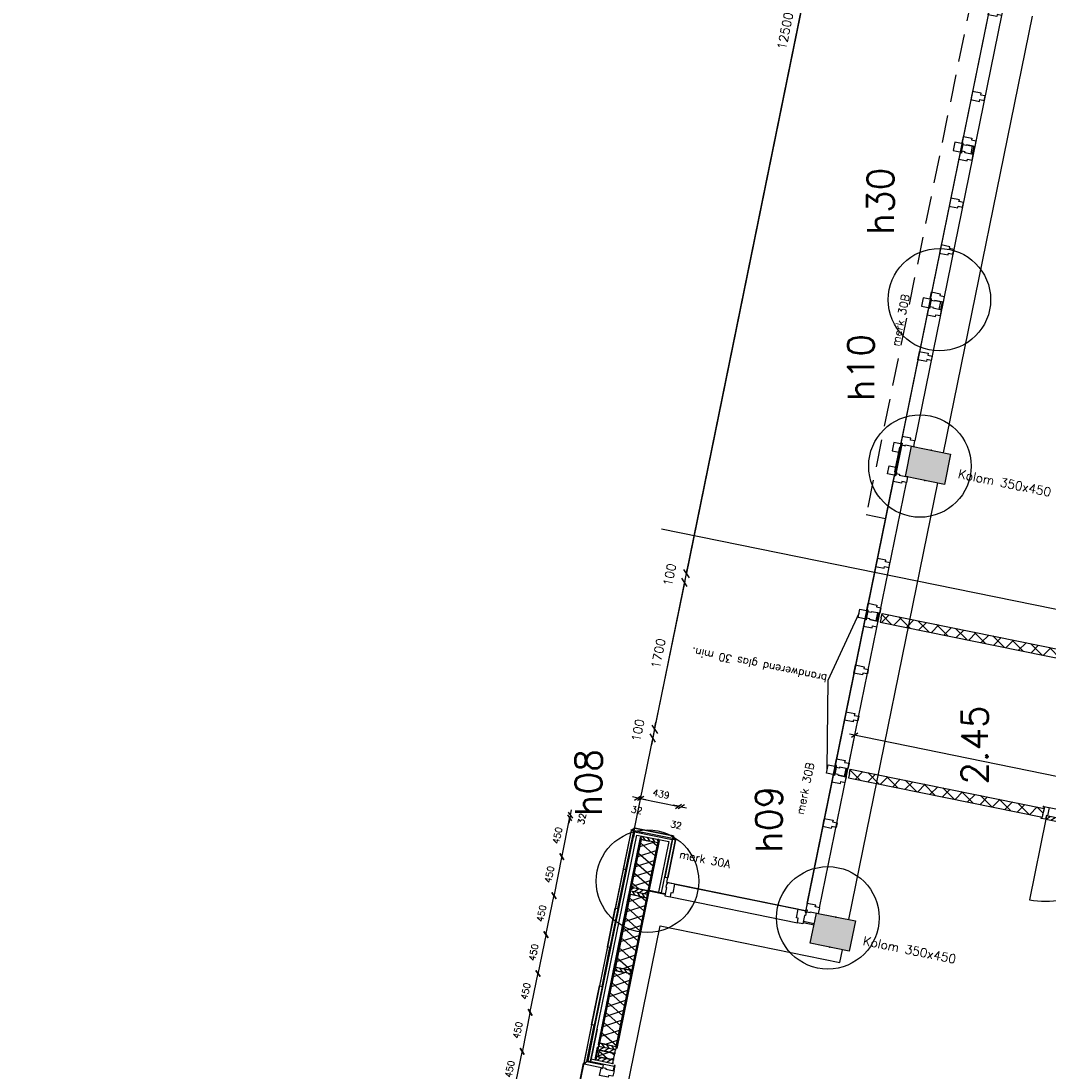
# Model space of a CAD drawing. Extents: x 7198 to 172353, y -998 to 131648.
# Tile 30 of 66: x 14839 to 26484, y 55028 to 66928. Entities that reach past the tile are written whole.
import ezdxf

# ---------------------------------------------------------------- set-up
doc = ezdxf.new("R2010")
doc.units = 0
doc.header["$LTSCALE"] = 50
doc.header["$MEASUREMENT"] = 0
doc.header["$PDSIZE"] = -1
doc.linetypes.add('DASHDOT', pattern=[25, 12.5, -6.25, 0, -6.25])
doc.linetypes.add('HIDDEN', pattern=[9.375, 6.25, -3.125])
doc.layers.get('0').update_dxf_attribs({"linetype": 'CONTINUOUS'})
doc.layers.get('DEFPOINTS').update_dxf_attribs({"linetype": 'CONTINUOUS'})
for name, color, linetype in [('_ARCHIEFKASTEN', 1, 'CONTINUOUS'), ('_BRANDCOMPART', 6, 'DASHDOT'), ('_DETAILNUMMERS', 4, 'CONTINUOUS'), ('_DETAILNUMMERSTEKST', 4, 'CONTINUOUS'), ('A--A21--_F-23-', 9, 'CONTINUOUS'), ('A--A22--_F123-', 9, 'CONTINUOUS'), ('A--A25--_F-2--', 9, 'CONTINUOUS'), ('A--A28--_F12--', 7, 'CONTINUOUS'), ('A--A32--_F-2--', 9, 'CONTINUOUS'), ('A--A42--_F-23-', 9, 'CONTINUOUS'), ('A--L21--', 3, 'CONTINUOUS'), ('A--L21--_F-2--', 7, 'CONTINUOUS'), ('A--L21A1_BUITENWAND', 1, 'CONTINUOUS'), ('A--L21A2_BUITENWAND', 2, 'CONTINUOUS'), ('A--L21D2_BUITENWAND', 2, 'CONTINUOUS'), ('A--L22--_F-2--', 7, 'CONTINUOUS'), ('A--L22A2_BINNENWAND', 2, 'CONTINUOUS'), ('A--L25--', 7, 'CONTINUOUS'), ('A--L25--_F-23-', 7, 'CONTINUOUS'), ('A--L27AC2_DAKEN', 2, 'HIDDEN'), ('A--L28--_F12--', 7, 'CONTINUOUS'), ('A--L28A4_CONSTRUCTIE', 4, 'CONTINUOUS'), ('A--L31--', 2, 'CONTINUOUS'), ('A--L31A1_BUITENKOZIJN', 1, 'CONTINUOUS'), ('A--L32--', 7, 'CONTINUOUS'), ('A--L32--_F-23-', 2, 'CONTINUOUS'), ('A--L32--_F123-', 1, 'CONTINUOUS'), ('A--L42--', 7, 'CONTINUOUS'), ('A--L42--_F-23-', 7, 'CONTINUOUS'), ('A--M$1A-_F123-', 1, 'CONTINUOUS'), ('A--T$1A-25_TEKST', 2, 'CONTINUOUS'), ('A--T$1A-_F123-_RNR', 4, 'CONTINUOUS'), ('TEKST_KOZIJNMERK', 2, 'CONTINUOUS'), ('X--LR---_CP', 7, 'CONTINUOUS')]:
    doc.layers.add(name, color=color, linetype=linetype)
doc.layers.add('bruto vloeroppervlak', color=3, linetype='CONTINUOUS', plot=False)
doc.styles.add('ALFA-0_25', font='ROMANS')
doc.styles.add('B-01', font='SIMPLEX.SHX', dxfattribs={"width": 0.8, "height": 4.5})
doc.styles.add('HIEMSTRA', font='romans.shx')
doc.linetypes.add('BATTING', pattern='A,0.0001,-0.1,[134,ltypeshp.shx,S=0.1,R=0,X=-0.1,Y=0],-0.2,[134,ltypeshp.shx,S=0.1,R=180,X=0.1,Y=0],-0.1', length=0.4001)
doc.dimstyles.get("Standard").update_dxf_attribs({"dimscale": 40, "dimtxt": 2.5, "dimasz": 2, "dimexe": 0.3, "dimexo": 0.3, "dimgap": 2, "dimtad": 1, "dimdec": 0, "dimzin": 0, "dimdsep": 46, "dimtxsty": 'HIEMSTRA', "dimblk1": 'OBLIQUE', "dimblk2": 'OBLIQUE', "dimsah": 1, "dimcen": -0.09, "dimdle": 0.3, "dimse1": 1, "dimclrd": 2, "dimclre": 2, "dimclrt": 3, "dimadec": 0, "dimazin": 0, "dimtfac": 1, "dimtdec": 4, "dimtofl": 0, "dimtmove": 2, "dimatfit": 3, "dimldrblk": 'OBLIQUE', "dimfxl": 1, "dimtvp": 625, "dimtolj": 1, "dimtzin": 0, "dimarcsym": 0})
doc.dimstyles.new('STANDARD$0', dxfattribs={"dimscale": 50, "dimtxt": 2.5, "dimasz": 2, "dimexe": 2, "dimexo": 0, "dimgap": 2, "dimtad": 1, "dimdec": 0, "dimzin": 0, "dimdsep": 46, "dimtxsty": 'ALFA-0_25', "dimblk1": 'OBLIQUE', "dimblk2": 'OBLIQUE', "dimsah": 1, "dimcen": -3, "dimdle": 2, "dimclrd": 1, "dimclre": 1, "dimclrt": 2, "dimadec": 0, "dimazin": 0, "dimtfac": 0.666667, "dimtofl": 0, "dimtmove": 2, "dimatfit": 3, "dimldrblk": 'OBLIQUE', "dimfxl": 1, "dimtvp": 0.833333, "dimtolj": 1, "dimtzin": 0, "dimarcsym": 0})

# ---------------------------------------------------------------- blocks, each defined once
blk = doc.blocks.new('Q0340081')
at = {"layer": 'A--A32--_F-2--'}
h = blk.add_hatch(dxfattribs=at)
h.set_pattern_fill('ALFALINE', color=9, scale=40, style=0, pattern_type=2)
h.set_pattern_definition([(45, (0, 0), (-28.2843, 28.2843), [])])
h.paths.add_polyline_path([(2, -2), (2, -42), (928, -42), (925, -2)])
at = {"layer": 'A--L32--_F-23-', "color": 2, "linetype": 'Continuous'}
blk.add_lwpolyline([(2, -2), (2, -42), (928, -42), (925, -2), (2, -2)], close=True, dxfattribs=at)
at = {"layer": 'A--L32--_F123-', "color": 1}
blk.add_lwpolyline([(2, -42), (2, -972, 0.414214), (932, -42)], format="xyb", dxfattribs=at)
blk = doc.blocks.new('DR_930')
at = {"layer": 'A--L32--_F-23-'}
for points in [[(0, -9), (0, 0), (67, 0), (67, -93.75), (52, -93.75), (52, -139), (0, -139), (0, -121), (12, -121), (12, -9), (0, -9)], [(1032, -9), (1032, 0), (965, 0), (965, -93.75), (980, -93.75), (980, -139), (1032, -139), (1032, -121), (1020, -121), (1020, -9), (1032, -9)]]:
    blk.add_lwpolyline(points, close=True, dxfattribs=at)
at = {"layer": 'A--L32--_F123-', "color": 1}
blk.add_line((67, 0), (965, 0), dxfattribs=at)
at = {"layer": 'X--LR---_CP', "linetype": 'Continuous'}
blk.add_point((0, 0), dxfattribs=at)
blk.add_point((0, 0), dxfattribs=at)
at = {"layer": 'X--LR---_CP', "color": 1, "linetype": 'Continuous'}
blk.add_point((1032, 0), dxfattribs=at)
blk.add_point((1032, 0), dxfattribs=at)
blk.add_point((1032, 0), dxfattribs=at)
at = {"layer": 'A--L32--', "linetype": 'Continuous'}
blk.add_blockref('Q0340081', (54, -95.57), dxfattribs=at)
blk = doc.blocks.new('*U833')
at = {"layer": 'A--A22--_F123-', "linetype": 'Continuous'}
h = blk.add_hatch(dxfattribs=at)
h.set_pattern_fill('ALFAKRS', color=256, scale=120, style=0)
h.set_pattern_definition([(45, (-24582.43, -60164.27), (-84.85281, 84.85281), []), (135, (-24582.43, -60164.27), (-84.85281, -84.85281), [])])
h.paths.add_polyline_path([(0, 0), (10, 49), (5611, -1087), (5650, -1145), (5591, -1185), (-10, -49)])
at = {"layer": 'A--L22--_F-2--', "color": 2, "linetype": 'Continuous'}
for points in [[(0, 0), (-10, -49), (5591, -1185), (5591, -1185)], [(0, 0), (10, 49), (5611, -1087), (5611, -1087)]]:
    blk.add_lwpolyline(points, dxfattribs=at)
blk = doc.blocks.new('*U829')
at = {"layer": 'A--A22--_F123-', "linetype": 'Continuous'}
h = blk.add_hatch(dxfattribs=at)
h.set_pattern_fill('ALFAKRS', color=256, scale=120, style=0)
h.set_pattern_definition([(45, (-24223.15, -58400.49), (-84.85281, 84.85281), []), (135, (-24223.15, -58400.49), (-84.85281, -84.85281), [])])
h.paths.add_polyline_path([(0, 0), (10, 49), (2206, -396), (2196, -445), (2186, -494), (-10, -49)])
at = {"layer": 'A--L22--_F-2--', "color": 2, "linetype": 'Continuous'}
for points in [[(0, 0), (-10, -49), (2186, -494), (2196, -445)], [(0, 0), (10, 49), (2206, -396), (2196, -445)]]:
    blk.add_lwpolyline(points, dxfattribs=at)
blk = doc.blocks.new('_OBLIQUE')
at = {"color": 0, "linetype": 'ByBlock'}
blk.add_line((-0.5, -0.5), (0.5, 0.5), dxfattribs=at)
blk = doc.blocks.new('*D209')
at = {"color": 2, "linetype": 'ByBlock', "transparency": 16777216}
blk.add_line((24872, 72925), (22373, 60653), dxfattribs=at)
at = {"layer": 'DEFPOINTS', "color": 0, "linetype": 'ByBlock', "transparency": 16777216}
for p in [(24870, 72913), (22375, 60665), (22375, 60665)]:
    blk.add_point(p, dxfattribs=at)
at = {"color": 2, "linetype": 'ByBlock', "transparency": 16777216, "xscale": 80, "yscale": 80, "zscale": 80}
for p, rotation in [((24870, 72913), 78.48629033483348), ((22375, 60665), 258.4862903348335)]:
    blk.add_blockref('_OBLIQUE', p, dxfattribs=dict(at, rotation=rotation))
at = {"color": 3, "linetype": 'ByBlock', "transparency": 16777216, "insert": (23495, 66815), "char_height": 100, "attachment_point": 5, "rotation": 78.4863, "style": 'HIEMSTRA'}
blk.add_mtext('\\A1;12500', dxfattribs=at)
blk = doc.blocks.new('*D210')
at = {"color": 2, "linetype": 'ByBlock', "transparency": 16777216}
for p, q in [((22375, 60665), (22391, 60743)), ((22375, 60665), (22355, 60567)), ((22355, 60567), (22339, 60489))]:
    blk.add_line(p, q, dxfattribs=at)
at = {"layer": 'DEFPOINTS', "color": 0, "linetype": 'ByBlock', "transparency": 16777216}
for p in [(22375, 60665), (22355, 60567), (22355, 60567)]:
    blk.add_point(p, dxfattribs=at)
at = {"color": 2, "linetype": 'ByBlock', "transparency": 16777216, "xscale": 80, "yscale": 80, "zscale": 80}
for p, rotation in [((22375, 60665), 258.4862903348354), ((22355, 60567), 78.48629033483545)]:
    blk.add_blockref('_OBLIQUE', p, dxfattribs=dict(at, rotation=rotation))
at = {"color": 3, "linetype": 'ByBlock', "transparency": 16777216, "insert": (22187, 60652), "char_height": 100, "attachment_point": 5, "rotation": 78.4863, "style": 'HIEMSTRA'}
blk.add_mtext('\\A1;100', dxfattribs=at)
blk = doc.blocks.new('*D211')
at = {"color": 2, "linetype": 'ByBlock', "transparency": 16777216}
blk.add_line((22357, 60579), (22013, 58889), dxfattribs=at)
at = {"layer": 'DEFPOINTS', "color": 0, "linetype": 'ByBlock', "transparency": 16777216}
for p in [(22355, 60567), (22016, 58901), (22016, 58901)]:
    blk.add_point(p, dxfattribs=at)
at = {"color": 2, "linetype": 'ByBlock', "transparency": 16777216, "xscale": 80, "yscale": 80, "zscale": 80}
for p, rotation in [((22355, 60567), 78.48629033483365), ((22016, 58901), 258.4862903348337)]:
    blk.add_blockref('_OBLIQUE', p, dxfattribs=dict(at, rotation=rotation))
at = {"color": 3, "linetype": 'ByBlock', "transparency": 16777216, "insert": (22058, 59760), "char_height": 100, "attachment_point": 5, "rotation": 78.4863, "style": 'HIEMSTRA'}
blk.add_mtext('\\A1;1700', dxfattribs=at)
blk = doc.blocks.new('*D212')
at = {"color": 2, "linetype": 'ByBlock', "transparency": 16777216}
for p, q in [((22016, 58901), (22032, 58980)), ((21996, 58803), (21980, 58725)), ((22016, 58901), (21996, 58803))]:
    blk.add_line(p, q, dxfattribs=at)
at = {"layer": 'DEFPOINTS', "color": 0, "linetype": 'ByBlock', "transparency": 16777216}
for p in [(21996, 58803), (21996, 58803), (22016, 58901)]:
    blk.add_point(p, dxfattribs=at)
at = {"color": 2, "linetype": 'ByBlock', "transparency": 16777216, "xscale": 80, "yscale": 80, "zscale": 80}
for p, rotation in [((22016, 58901), 258.4863152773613), ((21996, 58803), 78.48631527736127)]:
    blk.add_blockref('_OBLIQUE', p, dxfattribs=dict(at, rotation=rotation))
at = {"color": 3, "linetype": 'ByBlock', "transparency": 16777216, "insert": (21827, 58889), "char_height": 100, "attachment_point": 5, "rotation": 78.4863, "style": 'HIEMSTRA'}
blk.add_mtext('\\A1;100', dxfattribs=at)
blk = doc.blocks.new('KOLOM450X350')
at = {"layer": 'A--A28--_F12--', "color": 8}
for points in [[(-175, -225), (-175, 225), (175, 225)], [(-175, -225), (175, 225), (175, -225)]]:
    blk.add_solid(points, dxfattribs=at)
at = {"layer": 'A--L28--_F12--', "color": 3, "linetype": 'Continuous'}
blk.add_lwpolyline([(-175, -225), (-175, 225), (175, 225), (175, -225)], close=True, dxfattribs=at)
at = {"layer": 'X--LR---_CP'}
for p in [(-175, 0), (-175, 0), (175, 0)]:
    blk.add_point(p, dxfattribs=at)
blk = doc.blocks.new('NH40_196')
at = {"layer": 'A--A25--_F-2--'}
h = blk.add_hatch(dxfattribs=at)
h.set_pattern_fill('ALFALINE', color=256, scale=40, style=0, pattern_type=2)
h.set_pattern_definition([(45, (-6, 0), (-28.284, 28.284), [])])
h.paths.add_polyline_path([(0, 0), (0, 196), (40, 196), (40, 0)])
at = {"layer": 'A--L25--_F-23-', "color": 2, "linetype": 'Continuous'}
blk.add_lwpolyline([(0, 0), (0, 196), (40, 196), (40, 0)], close=True, dxfattribs=at)
at = {"layer": 'X--LR---_CP'}
for p in [(0, 0), (0, 0), (40, 0)]:
    blk.add_point(p, dxfattribs=at)
blk = doc.blocks.new('*D360')
at = {"color": 1, "linetype": 'ByBlock', "transparency": 16777216}
blk.add_line((20425, 54802), (20518, 55260), dxfattribs=at)
at = {"layer": 'DEFPOINTS', "color": 0, "linetype": 'ByBlock', "transparency": 16777216}
for p in [(20516, 55252), (20516, 55252), (20427, 54811)]:
    blk.add_point(p, dxfattribs=at)
at = {"color": 1, "linetype": 'ByBlock', "transparency": 16777216, "xscale": 60, "yscale": 60, "zscale": 60}
for p, rotation in [((20516, 55252), 78.48258066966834), ((20427, 54811), 258.4825806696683)]:
    blk.add_blockref('_OBLIQUE', p, dxfattribs=dict(at, rotation=rotation))
at = {"color": 2, "linetype": 'ByBlock', "transparency": 16777216, "insert": (20376, 55051), "char_height": 75, "attachment_point": 5, "rotation": 78.4826, "style": 'HIEMSTRA'}
blk.add_mtext('\\A1;450', dxfattribs=at)
blk = doc.blocks.new('*D361')
at = {"color": 1, "linetype": 'ByBlock', "transparency": 16777216}
blk.add_line((20608, 55701), (20515, 55243), dxfattribs=at)
at = {"layer": 'DEFPOINTS', "color": 0, "linetype": 'ByBlock', "transparency": 16777216}
for p in [(20606, 55692), (20516, 55252), (20516, 55252)]:
    blk.add_point(p, dxfattribs=at)
at = {"color": 1, "linetype": 'ByBlock', "transparency": 16777216, "xscale": 60, "yscale": 60, "zscale": 60}
for p, rotation in [((20606, 55692), 78.49000000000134), ((20516, 55252), 258.4900000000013)]:
    blk.add_blockref('_OBLIQUE', p, dxfattribs=dict(at, rotation=rotation))
at = {"color": 2, "linetype": 'ByBlock', "transparency": 16777216, "insert": (20466, 55491), "char_height": 75, "attachment_point": 5, "rotation": 78.49, "style": 'HIEMSTRA'}
blk.add_mtext('\\A1;450', dxfattribs=at)
blk = doc.blocks.new('*D366')
at = {"color": 1, "linetype": 'ByBlock', "transparency": 16777216}
blk.add_line((20788, 56583), (20694, 56125), dxfattribs=at)
at = {"layer": 'DEFPOINTS', "color": 0, "linetype": 'ByBlock', "transparency": 16777216}
for p in [(20786, 56574), (20696, 56133), (20696, 56133)]:
    blk.add_point(p, dxfattribs=at)
at = {"color": 1, "linetype": 'ByBlock', "transparency": 16777216, "xscale": 60, "yscale": 60, "zscale": 60}
for p, rotation in [((20786, 56574), 78.4899999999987), ((20696, 56133), 258.4899999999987)]:
    blk.add_blockref('_OBLIQUE', p, dxfattribs=dict(at, rotation=rotation))
at = {"color": 2, "linetype": 'ByBlock', "transparency": 16777216, "insert": (20645, 56373), "char_height": 75, "attachment_point": 5, "rotation": 78.49, "style": 'HIEMSTRA'}
blk.add_mtext('\\A1;450', dxfattribs=at)
blk = doc.blocks.new('*D367')
at = {"color": 1, "linetype": 'ByBlock', "transparency": 16777216}
blk.add_line((20604, 55684), (20698, 56142), dxfattribs=at)
at = {"layer": 'DEFPOINTS', "color": 0, "linetype": 'ByBlock', "transparency": 16777216}
for p in [(20696, 56133), (20696, 56133), (20606, 55692)]:
    blk.add_point(p, dxfattribs=at)
at = {"color": 1, "linetype": 'ByBlock', "transparency": 16777216, "xscale": 60, "yscale": 60, "zscale": 60}
for p, rotation in [((20696, 56133), 78.48258066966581), ((20606, 55692), 258.4825806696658)]:
    blk.add_blockref('_OBLIQUE', p, dxfattribs=dict(at, rotation=rotation))
at = {"color": 2, "linetype": 'ByBlock', "transparency": 16777216, "insert": (20556, 55932), "char_height": 75, "attachment_point": 5, "rotation": 78.4826, "style": 'HIEMSTRA'}
blk.add_mtext('\\A1;450', dxfattribs=at)
blk = doc.blocks.new('*D368')
at = {"color": 1, "linetype": 'ByBlock', "transparency": 16777216}
blk.add_line((20964, 57447), (21057, 57906), dxfattribs=at)
at = {"layer": 'DEFPOINTS', "color": 0, "linetype": 'ByBlock', "transparency": 16777216}
for p in [(21055, 57897), (21055, 57897), (20965, 57456)]:
    blk.add_point(p, dxfattribs=at)
at = {"color": 1, "linetype": 'ByBlock', "transparency": 16777216, "xscale": 60, "yscale": 60, "zscale": 60}
for p, rotation in [((21055, 57897), 78.4751613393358), ((20965, 57456), 258.4751613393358)]:
    blk.add_blockref('_OBLIQUE', p, dxfattribs=dict(at, rotation=rotation))
at = {"color": 2, "linetype": 'ByBlock', "transparency": 16777216, "insert": (20915, 57696), "char_height": 75, "attachment_point": 5, "rotation": 78.4752, "style": 'HIEMSTRA'}
blk.add_mtext('\\A1;450', dxfattribs=at)
blk = doc.blocks.new('*D369')
at = {"color": 1, "linetype": 'ByBlock', "transparency": 16777216}
blk.add_line((20784, 56566), (20877, 57024), dxfattribs=at)
at = {"layer": 'DEFPOINTS', "color": 0, "linetype": 'ByBlock', "transparency": 16777216}
for p in [(20876, 57015), (20876, 57015), (20786, 56574)]:
    blk.add_point(p, dxfattribs=at)
at = {"color": 1, "linetype": 'ByBlock', "transparency": 16777216, "xscale": 60, "yscale": 60, "zscale": 60}
for p, rotation in [((20876, 57015), 78.4825806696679), ((20786, 56574), 258.4825806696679)]:
    blk.add_blockref('_OBLIQUE', p, dxfattribs=dict(at, rotation=rotation))
at = {"color": 2, "linetype": 'ByBlock', "transparency": 16777216, "insert": (20735, 56814), "char_height": 75, "attachment_point": 5, "rotation": 78.4826, "style": 'HIEMSTRA'}
blk.add_mtext('\\A1;450', dxfattribs=at)
blk = doc.blocks.new('*D370')
at = {"color": 1, "linetype": 'ByBlock', "transparency": 16777216}
blk.add_line((20967, 57465), (20874, 57006), dxfattribs=at)
at = {"layer": 'DEFPOINTS', "color": 0, "linetype": 'ByBlock', "transparency": 16777216}
for p in [(20965, 57456), (20876, 57015), (20876, 57015)]:
    blk.add_point(p, dxfattribs=at)
at = {"color": 1, "linetype": 'ByBlock', "transparency": 16777216, "xscale": 60, "yscale": 60, "zscale": 60}
for p, rotation in [((20965, 57456), 78.49000000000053), ((20876, 57015), 258.4900000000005)]:
    blk.add_blockref('_OBLIQUE', p, dxfattribs=dict(at, rotation=rotation))
at = {"color": 2, "linetype": 'ByBlock', "transparency": 16777216, "insert": (20825, 57255), "char_height": 75, "attachment_point": 5, "rotation": 78.49, "style": 'HIEMSTRA'}
blk.add_mtext('\\A1;450', dxfattribs=at)
blk = doc.blocks.new('*U662')
at = {"layer": 'A--A42--_F-23-', "linetype": 'Continuous'}
h = blk.add_hatch(dxfattribs=at)
h.set_pattern_fill('ALFALINE', color=256, scale=40, style=0)
h.set_pattern_definition([(45, (-21859.494, -57672.526), (-28.28427, 28.28427), [])])
h.paths.add_polyline_path([(0, 0), (5, -1), (-473, -2347), (-478, -2346), (-483, -2345), (-5, 1)])
at = {"layer": 'A--L42--_F-23-', "color": 2, "linetype": 'Continuous'}
for points in [[(0, 0), (-5, 1), (-483, -2345), (-478, -2346)], [(0, 0), (5, -1), (-473, -2347), (-478, -2346)]]:
    blk.add_lwpolyline(points, dxfattribs=at)
blk = doc.blocks.new('*U661')
at = {"layer": 'A--A21--_F-23-', "linetype": 'Continuous'}
h = blk.add_hatch(dxfattribs=at)
h.set_pattern_fill('ALFAISO', color=256, scale=100, angle=78.4825, style=0)
h.set_pattern_definition([(138.482, (48.99, -9.98), (-66.285, -74.875), []), (198.482, (48.99, -9.98), (31.701, -94.842), [])])
h.paths.add_polyline_path([(0, 0), (-93, 19), (75, 842), (168, 823), (261, 804), (93, -19)])
at = {"layer": 'A--L21--_F-2--', "color": 2, "linetype": 'Continuous'}
for points in [[(0, 0), (-93, 19), (75, 842), (168, 823)], [(0, 0), (93, -19), (261, 804), (168, 823)]]:
    blk.add_lwpolyline(points, dxfattribs=at)
blk = doc.blocks.new('*U660')
at = {"layer": 'A--A21--_F-23-', "linetype": 'Continuous'}
h = blk.add_hatch(dxfattribs=at)
h.set_pattern_fill('ALFAISO', color=256, scale=100, angle=258.4825, style=0)
h.set_pattern_definition([(318.482, (-48.99, 9.98), (66.285, 74.875), []), (18.482, (-48.99, 9.98), (-31.701, 94.842), [])])
h.paths.add_polyline_path([(0, 0), (93, -19), (-75, -842), (-168, -823), (-261, -804), (-93, 19)])
at = {"layer": 'A--L21--_F-2--', "color": 2, "linetype": 'Continuous'}
for points in [[(0, 0), (-93, 19), (-261, -804), (-168, -823)], [(0, 0), (93, -19), (-75, -842), (-168, -823)]]:
    blk.add_lwpolyline(points, dxfattribs=at)
blk = doc.blocks.new('*U659')
at = {"layer": 'A--A21--_F-23-', "linetype": 'Continuous'}
h = blk.add_hatch(dxfattribs=at)
h.set_pattern_fill('ALFAISO', color=256, scale=100, angle=78.4835, style=0)
h.set_pattern_definition([(138.483, (48.99, -9.98), (-66.284, -74.876), []), (198.483, (48.99, -9.98), (31.703, -94.842), [])])
h.paths.add_polyline_path([(0, 0), (-93, 19), (18, 562), (111, 543), (204, 524), (93, -19)])
at = {"layer": 'A--L21--_F-2--', "color": 2, "linetype": 'Continuous'}
for points in [[(0, 0), (-93, 19), (18, 562), (111, 543)], [(0, 0), (93, -19), (204, 524), (111, 543)]]:
    blk.add_lwpolyline(points, dxfattribs=at)
blk = doc.blocks.new('*U658')
at = {"layer": 'A--A42--_F-23-', "linetype": 'Continuous'}
h = blk.add_hatch(dxfattribs=at)
h.set_pattern_fill('ALFALINE', color=256, scale=40, style=0)
h.set_pattern_definition([(45, (-22062.856, -57638.814), (-28.28427, 28.28427), [])])
h.paths.add_polyline_path([(0, 0), (5, -1), (-475, -2354), (-480, -2353), (-485, -2352), (-5, 1)])
at = {"layer": 'A--L42--_F-23-', "color": 2, "linetype": 'Continuous'}
for points in [[(0, 0), (-5, 1), (-485, -2352), (-480, -2353)], [(0, 0), (5, -1), (-475, -2354), (-480, -2353)]]:
    blk.add_lwpolyline(points, dxfattribs=at)
blk = doc.blocks.new('*U657')
at = {"layer": 'A--A42--_F-23-', "linetype": 'Continuous'}
h = blk.add_hatch(dxfattribs=at)
h.set_pattern_fill('ALFALINE', color=256, scale=40, style=0)
h.set_pattern_definition([(45, (-21346.44, -55155.226), (-28.28427, 28.28427), [])])
h.paths.add_polyline_path([(0, 0), (-5, 1), (24, 143), (29, 142), (34, 141), (5, -1)])
at = {"layer": 'A--L42--_F-23-', "color": 2, "linetype": 'Continuous'}
for points in [[(0, 0), (-5, 1), (24, 143), (29, 142)], [(0, 0), (5, -1), (34, 141), (29, 142)]]:
    blk.add_lwpolyline(points, dxfattribs=at)
blk = doc.blocks.new('*D376')
at = {"color": 1, "linetype": 'ByBlock', "transparency": 16777216}
for p, q in [((21062, 57928), (21074, 57987)), ((21055, 57897), (21043, 57838)), ((21062, 57928), (21055, 57897)), ((21061, 57896), (21064, 57895))]:
    blk.add_line(p, q, dxfattribs=at)
at = {"layer": 'DEFPOINTS', "color": 0, "linetype": 'ByBlock', "transparency": 16777216}
for p in [(21052, 57898), (21055, 57897), (21059, 57929)]:
    blk.add_point(p, dxfattribs=at)
at = {"color": 1, "linetype": 'ByBlock', "transparency": 16777216, "xscale": 60, "yscale": 60, "zscale": 60}
for p, rotation in [((21062, 57928), 258.49), ((21055, 57897), 78.49)]:
    blk.add_blockref('_OBLIQUE', p, dxfattribs=dict(at, rotation=rotation))
at = {"color": 2, "linetype": 'ByBlock', "transparency": 16777216, "insert": (21192, 57886), "char_height": 75, "attachment_point": 5, "rotation": 78.49, "style": 'HIEMSTRA'}
blk.add_mtext('\\A1;32', dxfattribs=at)
blk = doc.blocks.new('MERK_A4')
at = {"layer": 'A--L31--', "color": 2, "linetype": 'Continuous'}
for p, q in [((598, 3420), (668, 3406)), ((650, 3316), (668, 3406)), ((683, 3403), (664, 3313)), ((668, 3406), (683, 3403)), ((664, 3313), (650, 3316)), ((239, 1657), (309, 1643)), ((290, 1552), (309, 1643)), ((305, 1549), (290, 1552)), ((323, 1640), (305, 1549)), ((309, 1643), (323, 1640))]:
    blk.add_line(p, q, dxfattribs=at)
for points in [[(1008, 4948), (995, 4885), (945, 4895), (941, 4874), (844, 4894), (858, 4966), (873, 4963), (878, 4984), (916, 4976), (914, 4968)], [(799, 3922), (810, 3974), (760, 3984), (764, 4005), (667, 4024), (652, 3953), (648, 3931), (663, 3928), (745, 3911), (749, 3932)], [(563, 3515), (660, 3496), (655, 3475), (705, 3465), (693, 3401), (598, 3420), (597, 3412), (558, 3419), (562, 3439), (548, 3442)], [(467, 3449), (448, 3356), (524, 3340), (542, 3337), (553, 3391), (561, 3430), (467, 3449)], [(510, 3257), (607, 3237), (611, 3258), (661, 3247), (674, 3311), (580, 3330), (582, 3339), (544, 3347), (540, 3327), (525, 3330)], [(553, 2714), (563, 2766), (513, 2777), (518, 2797), (420, 2817), (406, 2745), (402, 2724), (416, 2721), (499, 2704), (503, 2725)], [(444, 2182), (455, 2234), (405, 2245), (409, 2265), (312, 2285), (297, 2213), (293, 2192), (308, 2189), (390, 2172), (394, 2193)], [(108, 1685), (89, 1592), (165, 1576), (182, 1573), (193, 1628), (201, 1666), (108, 1685)], [(203, 1752), (300, 1732), (296, 1711), (346, 1701), (333, 1638), (239, 1657), (237, 1648), (199, 1656), (203, 1675), (188, 1678)], [(151, 1493), (248, 1473), (252, 1494), (302, 1484), (315, 1547), (221, 1567), (223, 1575), (184, 1583), (180, 1564), (166, 1567)], [(209, 1026), (198, 974), (148, 985), (144, 964), (47, 984), (62, 1055), (66, 1077), (81, 1074), (163, 1057), (159, 1037)], [(0, 0), (13, 64), (-37, 74), (-33, 94), (-130, 114), (-144, 43), (-130, 40), (-134, 18), (-96, 10), (-94, 19)]]:
    blk.add_lwpolyline(points, close=True, dxfattribs=at)
at = {"layer": 'A--L31A1_BUITENKOZIJN'}
for p, q in [((843, 4894), (-130, 114)), ((994, 4885), (13, 64))]:
    blk.add_line(p, q, dxfattribs=at)
at = {"layer": 'X--LR---_CP', "linetype": 'Continuous'}
blk.add_point((0, 0), dxfattribs=at)
blk = doc.blocks.new('*U654')
at = {"layer": 'A--A42--_F-23-', "linetype": 'Continuous'}
h = blk.add_hatch(dxfattribs=at)
h.set_pattern_fill('ALFALINE', color=256, scale=40, style=0)
h.set_pattern_definition([(45, (-24746.35, -61815.924), (-28.284271, 28.284271), [])])
h.paths.add_polyline_path([(0, 0), (-9, 2), (48, 281), (57, 279), (66, 277), (9, -2)])
at = {"layer": 'A--L42--_F-23-', "color": 2, "linetype": 'Continuous'}
for points in [[(0, 0), (-9, 2), (48, 281), (57, 279)], [(0, 0), (9, -2), (66, 277), (57, 279)]]:
    blk.add_lwpolyline(points, dxfattribs=at)
blk = doc.blocks.new('*D378')
at = {"color": 1, "linetype": 'ByBlock', "transparency": 16777216}
for p, q in [((21825, 58122), (21767, 58134)), ((21824, 58116), (21824, 58113)), ((21857, 58116), (21825, 58122)), ((21857, 58116), (21916, 58104))]:
    blk.add_line(p, q, dxfattribs=at)
at = {"layer": 'DEFPOINTS', "color": 0, "linetype": 'ByBlock', "transparency": 16777216}
for p in [(21825, 58122), (21826, 58125), (21857, 58119)]:
    blk.add_point(p, dxfattribs=at)
at = {"color": 1, "linetype": 'ByBlock', "transparency": 16777216, "xscale": 60, "yscale": 60, "zscale": 60}
for p, rotation in [((21825, 58122), 348.49), ((21857, 58116), 168.49)]:
    blk.add_blockref('_OBLIQUE', p, dxfattribs=dict(at, rotation=rotation))
at = {"color": 2, "linetype": 'ByBlock', "transparency": 16777216, "insert": (21814, 57985), "char_height": 75, "attachment_point": 5, "rotation": 348.49, "style": 'HIEMSTRA'}
blk.add_mtext('\\A1;32', dxfattribs=at)
blk = doc.blocks.new('*D379')
at = {"layer": 'A--M$1A-_F123-', "color": 1, "linetype": 'Continuous', "lineweight": -2, "transparency": 16777216}
blk.add_line((21848, 58117), (22296, 58026), dxfattribs=at)
at = {"layer": 'DEFPOINTS', "color": 0, "linetype": 'Continuous', "transparency": 16777216}
for p in [(21857, 58116), (22287, 58028), (22287, 58028)]:
    blk.add_point(p, dxfattribs=at)
at = {"layer": 'A--M$1A-_F123-', "color": 1, "linetype": 'Continuous', "lineweight": -2, "transparency": 16777216, "xscale": 60, "yscale": 60, "zscale": 60}
for p, rotation in [((21857, 58116), 168.4864091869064), ((22287, 58028), 348.4864091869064)]:
    blk.add_blockref('_OBLIQUE', p, dxfattribs=dict(at, rotation=rotation))
at = {"layer": 'A--M$1A-_F123-', "color": 2, "linetype": 'Continuous', "transparency": 16777216, "insert": (22091, 58167), "char_height": 75, "attachment_point": 5, "rotation": 348.4864, "style": 'HIEMSTRA'}
blk.add_mtext('\\A1;439', dxfattribs=at)
blk = doc.blocks.new('*D380')
at = {"layer": 'A--M$1A-_F123-', "color": 1, "lineweight": -2, "transparency": 16777216}
for p, q in [((22287, 58028), (22228, 58040)), ((22317, 58016), (22316, 58013)), ((22318, 58022), (22377, 58010))]:
    blk.add_line(p, q, dxfattribs=at)
at = {"layer": 'DEFPOINTS', "color": 0, "transparency": 16777216}
for p in [(22287, 58031), (22318, 58022), (22319, 58025)]:
    blk.add_point(p, dxfattribs=at)
at = {"layer": 'A--M$1A-_F123-', "color": 1, "lineweight": -2, "transparency": 16777216, "xscale": 60, "yscale": 60, "zscale": 60}
for p, rotation in [((22287, 58028), 348.4826319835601), ((22318, 58022), 168.4826319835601)]:
    blk.add_blockref('_OBLIQUE', p, dxfattribs=dict(at, rotation=rotation))
at = {"layer": 'A--M$1A-_F123-', "color": 2, "transparency": 16777216, "insert": (22260, 57817), "char_height": 75, "attachment_point": 5, "rotation": 348.4826, "style": 'HIEMSTRA'}
blk.add_mtext('\\A1;32', dxfattribs=at)
blk = doc.blocks.new('*D957')
at = {"layer": 'bruto vloeroppervlak', "color": 1, "lineweight": -2, "transparency": 16777216}
for p, q in [((24208, 58460), (24296, 58891)), ((29968, 57673), (24225, 58844)), ((29833, 57313), (29921, 57744))]:
    blk.add_line(p, q, dxfattribs=at)
at = {"layer": 'DEFPOINTS', "color": 0, "transparency": 16777216}
for p in [(24284, 58832), (24208, 58460), (29833, 57313)]:
    blk.add_point(p, dxfattribs=at)
at = {"layer": 'bruto vloeroppervlak', "color": 1, "lineweight": -2, "transparency": 16777216, "xscale": 60, "yscale": 60, "zscale": 60}
for p, rotation in [((24284, 58832), 168.4729245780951), ((29909, 57685), 348.4729245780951)]:
    blk.add_blockref('_OBLIQUE', p, dxfattribs=dict(at, rotation=rotation))
at = {"layer": 'bruto vloeroppervlak', "color": 2, "transparency": 16777216, "insert": (27116, 58354), "char_height": 75, "attachment_point": 5, "rotation": 348.4729, "style": 'ALFA-0_25'}
blk.add_mtext('\\A1;5741', dxfattribs=at)

msp = doc.modelspace()

# ---------------------------------------------------------------- hatches: boundary and pattern name
at = {"layer": 'A--A21--_F-23-'}
h = msp.add_hatch(dxfattribs=at)
h.set_pattern_fill('ALFAISO', color=256, scale=80, angle=168.49, style=0, pattern_type=2)
h.set_pattern_definition([(138.49, (110798.036, 142885.305), (-53.02006, -59.907205), []), (198.49, (110798.036, 142885.305), (25.37113, -75.87032), [])])
h.paths.add_polyline_path([(21470.3, 55247.4), (21390, 55263.7), (21375, 55190.2), (21551.4, 55154.3), (21566.3, 55227.8), (21470.3, 55247.4), (21494, 55242.5)])

# ---------------------------------------------------------------- linework, layer by layer
at = {"layer": '_ARCHIEFKASTEN'}
msp.add_lwpolyline([(31495, 94481.2), (29261.3, 94481.2), (21765.2, 57681.7)], dxfattribs=at)
at = {"layer": '_BRANDCOMPART', "color": 4, "linetype": 'BATTING', "ltscale": 10}
msp.add_line((32754.9, 58999), (22094.6, 61170.5), dxfattribs=at)
at = {"layer": '_DETAILNUMMERS'}
for centre in [(25242.5, 63769.5), (25021.8, 61883.7), (21935.4, 57179.6), (23978.9, 56763.9)]:
    msp.add_circle(centre, 580.4, dxfattribs=at)
at = {"layer": 'A--L21--'}
for points in [[(21691.2, 57312.9), (21779.4, 57746), (21750, 57752), (21750, 57752), (21661.8, 57318.9), (21673.6, 57316.5)], [(22219.6, 57662.6), (21786.4, 57750.8), (21792.4, 57780.2), (21792.4, 57780.2), (22225.5, 57692), (22223.1, 57680.2)], [(22136, 57222.4), (22224.2, 57655.5), (22253.6, 57649.5), (22253.6, 57649.5), (22165.4, 57216.4), (22153.6, 57218.8)], [(21661.1, 57315.6), (21571.3, 56874.7), (21600.7, 56868.7), (21690.5, 57309.6)], [(21481.4, 56433.8), (21571.3, 56874.7), (21600.7, 56868.7), (21510.8, 56427.8)], [(21481.4, 56433.8), (21391.6, 55992.8), (21421, 55986.8), (21510.8, 56427.8)], [(21301.7, 55551.9), (21391.6, 55992.8), (21421, 55986.8), (21331.1, 55545.9)], [(21247.3, 55134.6), (21331.1, 55545.9), (21301.7, 55551.9), (21301.7, 55551.9), (21212.7, 55115.1), (21216.7, 55114.3)], [(21470.3, 55247.4), (21390, 55263.7), (21375, 55190.2), (21551.4, 55154.3), (21566.3, 55227.8), (21470.3, 55247.4), (21494, 55242.5)], [(21217.4, 55108), (21431, 55064.5), (21437, 55093.9), (21248.9, 55132.2), (21218.2, 55111.9)], [(21217.7, 55108), (21431.3, 55064.5), (21437.3, 55093.9), (21249.2, 55132.2), (21218.5, 55111.9)]]:
    msp.add_lwpolyline(points, close=True, dxfattribs=at)
at = {"layer": 'A--L21A1_BUITENWAND'}
for p, q in [((23982.2, 59457.2), (24332, 60218.5)), ((23971.6, 58449.6), (23982.2, 59457.2))]:
    msp.add_line(p, q, dxfattribs=at)
at = {"layer": 'A--L21A2_BUITENWAND', "color": 2, "linetype": 'Continuous'}
for p, q in [((21333.4, 55506.9), (21258.7, 55140.4)), ((21364.7, 55500.5), (21290.1, 55134)), ((21556.6, 55079.8), (21258.7, 55140.4)), ((21556.9, 55079.7), (21259, 55140.4)), ((21296.5, 55165.4), (21341.5, 55156.2)), ((21296.7, 55165.3), (21341.8, 55156.2))]:
    msp.add_line(p, q, dxfattribs=at)
for points in [[(21557.1, 55030.7), (21544.3, 54968), (21494.4, 54978.2), (21490.2, 54957.6), (21393.2, 54977.4), (21410.1, 55060.6), (21424.8, 55057.6), (21426.8, 55067.4), (21465, 55059.7), (21463, 55049.8)], [(21556.8, 55030.7), (21568.8, 55089.5), (21559, 55091.5), (21547, 55032.7)], [(21557.1, 55030.7), (21569.1, 55089.5), (21559.3, 55091.5), (21547.3, 55032.7)]]:
    msp.add_lwpolyline(points, close=True, dxfattribs=at)
at = {"layer": 'A--L21D2_BUITENWAND'}
msp.add_line((18430.9, 41458.7), (21212.1, 55115.2), dxfattribs=at)
at = {"layer": 'A--L22A2_BINNENWAND'}
for p, q in [((25290.6, 62035.6), (26298.7, 66983.9)), ((25220.8, 61692.6), (24212.8, 56744.2)), ((20023.4, 46575.8), (22080.1, 56672.5)), ((22080.1, 56672.5), (24113.8, 56258.3)), ((24113.8, 56258.3), (24143, 56401.3))]:
    msp.add_line(p, q, dxfattribs=at)
at = {"layer": 'A--L22A2_BINNENWAND', "color": 2, "linetype": 'Continuous'}
for p, q in [((21258.7, 55140.4), (21788.5, 57740.1)), ((21788.5, 57740.1), (22213.6, 57653.4)), ((21290.1, 55134.1), (21813.4, 57702.3)), ((21813.4, 57702.3), (22175.9, 57628.5)), ((22175.9, 57628.5), (22059.2, 57055.5)), ((22213.6, 57653.4), (22090.5, 57049.1))]:
    msp.add_line(p, q, dxfattribs=at)
at = {"layer": 'A--L22A2_BINNENWAND'}
for points in [[(24726.7, 62150.4), (24707.7, 62057.3), (24783.2, 62041.9), (24794.4, 62096.8), (24812, 62093.2), (24819.8, 62131.4), (24726.7, 62150.4)], [(24654.3, 61794.9), (24673.3, 61888), (24748.7, 61872.6), (24737.5, 61817.7), (24755.2, 61814.1), (24747.4, 61775.9), (24654.3, 61794.9)]]:
    msp.add_lwpolyline(points, close=True, dxfattribs=at)
at = {"layer": 'A--L22A2_BINNENWAND', "color": 2, "linetype": 'Continuous'}
for points in [[(22132.6, 57014.9), (22195.3, 57002.2), (22205.5, 57052.2), (22226, 57048), (22245.8, 57145), (22162.5, 57161.9), (22159.5, 57147.2), (22149.7, 57149.2), (22141.9, 57111), (22151.8, 57109)], [(21953.4, 57077.1), (22137.6, 57039.5), (22135.6, 57029.7), (21951.4, 57067.3)], [(23696.5, 56696.5), (23633.8, 56709.2), (23644, 56759.2), (23623.4, 56763.4), (23643.2, 56860.4), (23726.4, 56843.5), (23723.4, 56828.8), (23733.2, 56826.8), (23725.5, 56788.6), (23715.7, 56790.5)], [(23824.9, 56696), (23701.5, 56721.1), (23699.5, 56711.3), (23822.9, 56686.2)]]:
    msp.add_lwpolyline(points, close=True, dxfattribs=at)
at = {"layer": 'A--L27AC2_DAKEN'}
msp.add_lwpolyline([(38789.1, 73408), (41675.6, 73408.6), (41671.1, 94581), (31601.9, 96632.1), (24414.6, 61334.3), (24633.1, 61289.8)], dxfattribs=at)
at = {"layer": 'A--L28A4_CONSTRUCTIE'}
for p, q in [((21779, 57754.3), (21747.6, 57760.7)), ((21788.4, 57740.2), (21775.5, 57677.1)), ((21779, 57754.3), (21785.4, 57785.7)), ((21779, 57754.3), (21788.4, 57740.2)), ((21788.5, 57740.2), (21875.9, 57722.4)), ((22213.6, 57653.6), (22200.8, 57590.5)), ((22227.8, 57663), (22213.6, 57653.6)), ((22227.8, 57663), (22234.2, 57694.3)), ((22227.8, 57663), (22259.1, 57656.6))]:
    msp.add_line(p, q, dxfattribs=at)
at = {"layer": 'A--L31A1_BUITENKOZIJN'}
for p, q in [((22245.8, 57145), (23643.2, 56860.4)), ((22195.3, 57002.2), (23633.8, 56709.2))]:
    msp.add_line(p, q, dxfattribs=at)
at = {"layer": 'bruto vloeroppervlak'}
msp.add_lwpolyline([(31405, 94549.7), (23729, 56856.1), (23726.4, 56843.5), (22154.7, 57163.5), (22253.6, 57649.5), (22225.5, 57692), (21792.4, 57780.2), (21750, 57752), (14838.9, 23824.8)], dxfattribs=at)

# ---------------------------------------------------------------- block references
at = {"rotation": 78.48629033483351}
for p in [(25113.1, 61893.1), (24035.3, 56601.8)]:
    msp.add_blockref('KOLOM450X350', p, dxfattribs=at)
at = {"layer": 'A--L21--', "linetype": 'Continuous'}
for name, p in [('*U833', (24582.4, 60164.3)), ('*U829', (24223.1, 58400.5)), ('*U659', (21848.7, 57088.9)), ('*U660', (21832.7, 57010.5)), ('*U661', (21489.3, 55325.2))]:
    msp.add_blockref(name, p, dxfattribs=at)
at = {"layer": 'A--L25--', "rotation": 78.48258066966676}
for p in [(22052.4, 57612.8), (21925.8, 56991.5), (21750, 56129), (21574.4, 55267)]:
    msp.add_blockref('NH40_196', p, dxfattribs=at)
at = {"layer": 'A--L25--', "xscale": -1}
for p, rotation in [((21941.7, 57070), 78.48999999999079), ((21574.3, 55267), 78.48999999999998), ((21551.4, 55154.3), 78.48999999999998), ((21551.6, 55154.3), 78.49000000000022)]:
    msp.add_blockref('NH40_196', p, dxfattribs=dict(at, rotation=rotation))
at = {"layer": 'A--L31--', "linetype": 'HIDDEN', "rotation": 1.998401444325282e-12}
msp.add_blockref('MERK_A4', (24951.2, 62104.6), dxfattribs=at)
at = {"layer": 'A--L31--', "linetype": 'HIDDEN', "xscale": -1, "rotation": 156.9725806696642}
msp.add_blockref('MERK_A4', (24881.4, 61761.9), dxfattribs=at)
at = {"layer": 'A--L32--', "rotation": 348.4862903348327}
msp.add_blockref('DR_930', (26421.8, 58027.1), dxfattribs=at)
at = {"layer": 'A--L42--'}
for name, p in [('*U654', (24746.4, 61815.9)), ('*U662', (21859.5, 57672.5)), ('*U657', (21346.4, 55155.2))]:
    msp.add_blockref(name, p, dxfattribs=at)
at = {"layer": 'A--L42--', "linetype": 'Continuous'}
msp.add_blockref('*U658', (22062.9, 57638.8), dxfattribs=at)

# ---------------------------------------------------------------- texts
at = {"layer": '_DETAILNUMMERSTEKST', "style": 'ALFA-0_25'}
for s, p in [('h30', (24724.8, 64507.2)), ('h10', (24504.1, 62621.5)), ('h08', (21417.7, 57917.4)), ('h09', (23461.2, 57501.6))]:
    msp.add_text(s, height=300, rotation=90, dxfattribs=at).set_placement(p)
at = {"layer": 'A--T$1A-25_TEKST', "style": 'B-01'}
for p in [(25447.1, 61750.2), (24369.2, 56458.9)]:
    msp.add_text('Kolom 350x450', height=100, rotation=348.47958, dxfattribs=at).set_placement(p)
at = {"layer": 'A--T$1A-_F123-_RNR', "style": 'ALFA-0_25'}
msp.add_text('2.45', height=300, rotation=90, dxfattribs=at).set_placement((25792.5, 58272.6))
at = {"layer": 'TEKST_KOZIJNMERK'}
for s, height, rotation, style, p in [('merk 30B', 90, 78.486, 'B-01', (24786, 63234.6)), ('brandwerend glas 30 min.', 87.5, 168.48629, 'ALFA-0_25', (23976.3, 59517.5)), ('merk 30B', 90, 78.486, 'B-01', (23705.2, 57927.3)), ('merk 30A', 90, 348.486, 'B-01', (22289.3, 57442.9))]:
    msp.add_text(s, height=height, rotation=rotation, dxfattribs=dict(at, style=style)).set_placement(p)

# ---------------------------------------------------------------- dimensions: what is measured, and where the dimension line sits
at = {"layer": 'A--M$1A-_F123-', "linetype": 'Continuous'}
for p1, p2, picture, middle in [((24869.9, 72913.5), (22374.9, 60665), '*D209', (23495, 66815.2)), ((22374.9, 60665), (22354.9, 60567), '*D210', (22186.6, 60652.3)), ((22354.9, 60567), (22015.6, 58901.2), '*D211', (22057.9, 59760.1)), ((22015.6, 58901.2), (21995.7, 58803.2), '*D212', (21827.3, 58888.5))]:
    dim = msp.add_aligned_dim(p1=p1, p2=p2, distance=0, dimstyle='Standard', dxfattribs=at)
    dim.commit()
    dim.dimension.update_dxf_attribs({"geometry": picture, "text_midpoint": middle})
for p1, p2, picture, middle in [((21856.7, 58115.5), (22286.8, 58027.9), '*D379', (22091.2, 58167.2)), ((20965.5, 57456.2), (21055.4, 57897.1), '*D368', (20914.9, 57696.1)), ((20965.5, 57456.2), (20875.7, 57015.2), '*D370', (20825, 57255.2)), ((20785.8, 56574.3), (20875.7, 57015.3), '*D369', (20735.2, 56814.3)), ((20785.8, 56574.3), (20696, 56133.4), '*D366', (20645.4, 56373.3)), ((20606.2, 55692.5), (20696, 56133.4), '*D367', (20555.6, 55932.4)), ((20606.2, 55692.5), (20516.4, 55251.5), '*D361', (20465.7, 55491.4)), ((20426.5, 54810.6), (20516.4, 55251.5), '*D360', (20375.9, 55050.5))]:
    dim = msp.add_aligned_dim(p1=p1, p2=p2, distance=0, dimstyle='Standard', override={"dimscale": 30, "dimclrd": 1, "dimclre": 1, "dimclrt": 2}, dxfattribs=at)
    dim.commit()
    dim.dimension.update_dxf_attribs({"geometry": picture, "text_midpoint": middle})
at = {"layer": 'A--M$1A-_F123-'}
for base, p1, p2, angle, picture, middle in [((21825.4, 58121.9), (21857.3, 58118.6), (21826, 58124.9), 168.49, '*D378', (21813.8, 57984.9)), ((21055.4, 57897.1), (21058.7, 57929.1), (21052.3, 57897.7), 258.49, '*D376', (21192.3, 57885.6)), ((22318.1, 58021.5), (22287.4, 58031), (22318.8, 58024.6), 168.48263, '*D380', (22260.2, 57817.5))]:
    dim = msp.add_linear_dim(base=base, p1=p1, p2=p2, angle=angle, dimstyle='Standard', override={"dimscale": 30, "dimclrd": 1, "dimclre": 1, "dimclrt": 2}, dxfattribs=at)
    dim.commit()
    dim.dimension.update_dxf_attribs({"geometry": picture, "text_midpoint": middle})
at = {"layer": 'bruto vloeroppervlak'}
dim = msp.add_aligned_dim(p1=(29833.5, 57313), p2=(24208.1, 58460.3), distance=-379.4, dimstyle='STANDARD$0', override={"dimscale": 30}, dxfattribs=at)
dim.commit()
dim.dimension.update_dxf_attribs({"geometry": '*D957', "text_midpoint": (27116.1, 58353.9)})

doc.saveas('drawing.dxf')
